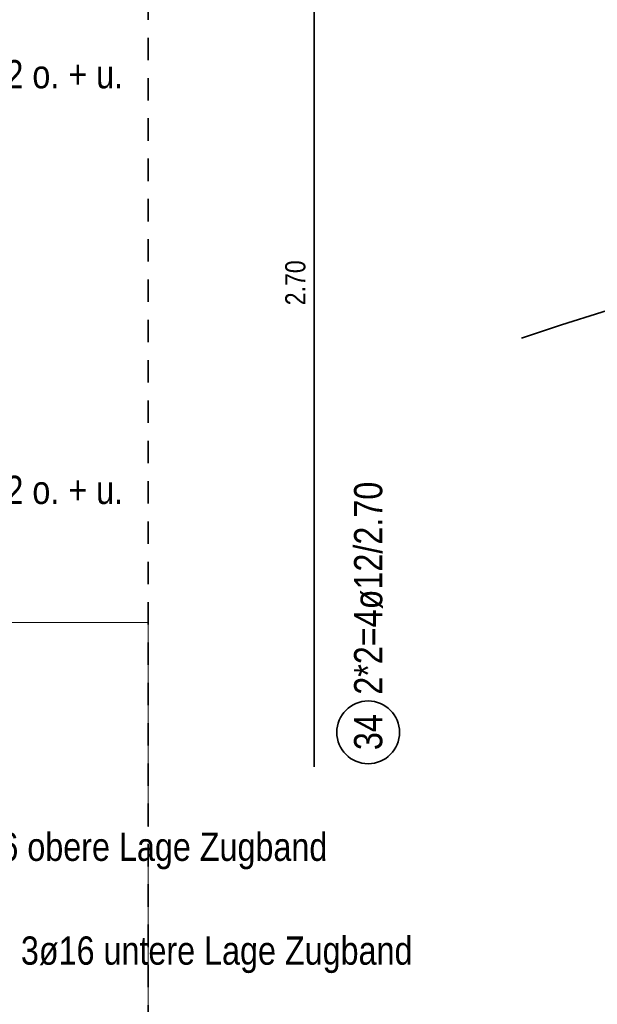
# Model space of a CAD drawing. Header units: millimetres. Extents: x -4 to 113, y -17 to 52.
# Tile 23 of 91: x 46.34 to 49.56, y 4.1 to 9.6. Entities that reach past the tile are written whole.
import ezdxf

# ---------------------------------------------------------------- set-up
doc = ezdxf.new("R2010")
doc.units = ezdxf.units.MM
doc.linetypes.add('HIDDEN', pattern=[0.375, 0.25, -0.125])
doc.layers.add('Mattenbewehrung', color=7, linetype='Continuous', lineweight=20)
doc.layers.add('Stabstahl', color=7, linetype='Continuous', lineweight=20)
doc.styles.add('Arial Narrow', font='ARIALN.TTF')

msp = doc.modelspace()

# ---------------------------------------------------------------- linework, layer by layer
at = {"layer": 'Mattenbewehrung', "color": 2, "linetype": 'Continuous', "lineweight": 35, "ltscale": 0.5}
msp.add_line((47.981064, 5.425363), (47.981064, 10.825363), dxfattribs=at)
at = {"layer": 'Mattenbewehrung', "color": 7, "linetype": 'Continuous', "lineweight": 18, "ltscale": 0.5}
msp.add_line((47.052818, 6.230205), (41.346537, 6.230204), dxfattribs=at)
at = {"layer": 'Mattenbewehrung', "color": 2, "linetype": 'Continuous', "lineweight": 35, "ltscale": 0.5}
msp.add_circle((48.281708, 5.617955), 0.175, dxfattribs=at)
at = {"layer": 'Stabstahl', "color": 2, "linetype": 'Continuous', "lineweight": 35, "ltscale": 0.5}
msp.add_arc((57.492476, -17.096043), 26.276938, 75.8310087, 108.5379151, dxfattribs=at)

# ---------------------------------------------------------------- texts
at = {"layer": 'Mattenbewehrung', "color": 3, "lineweight": 25, "insert": (47.818564, 8.001613), "char_height": 0.1125, "attachment_point": 1, "rotation": 90, "line_spacing_factor": 0.9, "style": 'Arial Narrow'}
msp.add_mtext('2.70', dxfattribs=at)
at = {"layer": 'Mattenbewehrung', "color": 2, "lineweight": 35, "char_height": 0.1575, "attachment_point": 1, "rotation": 90, "line_spacing_factor": 0.9, "style": 'Arial Narrow'}
for s, insert in [('2*2=4ø12/2.70', (48.202958, 5.827955)), ('34', (48.202958, 5.51873))]:
    msp.add_mtext(s, dxfattribs=dict(at, insert=insert))
at = {"layer": 'Stabstahl', "color": 2, "lineweight": 35, "char_height": 0.1575, "attachment_point": 1, "line_spacing_factor": 0.9, "style": 'Arial Narrow', "bg_fill": 3, "box_fill_scale": 1.2, "bg_fill_color": 256, "bg_fill_true_color": 13158600, "bg_fill_transparency": 0}
for s, insert in [('2ø12 o. + u.', (45.944962, 9.369955)), ('2ø12 o. + u.', (45.944962, 7.050074)), ('3ø16 untere Lage Zugband', (46.342382, 4.47875))]:
    msp.add_mtext(s, dxfattribs=dict(at, insert=insert))

# ---------------------------------------------------------------- next in the draw order: linework, layer by layer
at = {"layer": 'Mattenbewehrung', "color": 7, "linetype": 'Continuous', "lineweight": 18, "ltscale": 0.5}
msp.add_line((47.052818, 1.790198), (47.052818, 6.230205), dxfattribs=at)

# ---------------------------------------------------------------- next in the draw order: texts
at = {"layer": 'Mattenbewehrung', "color": 2, "lineweight": 35, "insert": (45.916974, 5.058028), "char_height": 0.1575, "attachment_point": 1, "line_spacing_factor": 0.9, "style": 'Arial Narrow', "bg_fill": 3, "box_fill_scale": 1.2, "bg_fill_color": 256, "bg_fill_true_color": 13158600, "bg_fill_transparency": 0}
msp.add_mtext('4ø16 obere Lage Zugband', dxfattribs=at)

# ---------------------------------------------------------------- next in the draw order: linework, layer by layer
at = {"color": 2, "linetype": 'HIDDEN', "lineweight": 35, "ltscale": 0.5}
msp.add_line((47.052818, 37.844906), (47.052818, -2.829025), dxfattribs=at)

doc.saveas('drawing.dxf')
